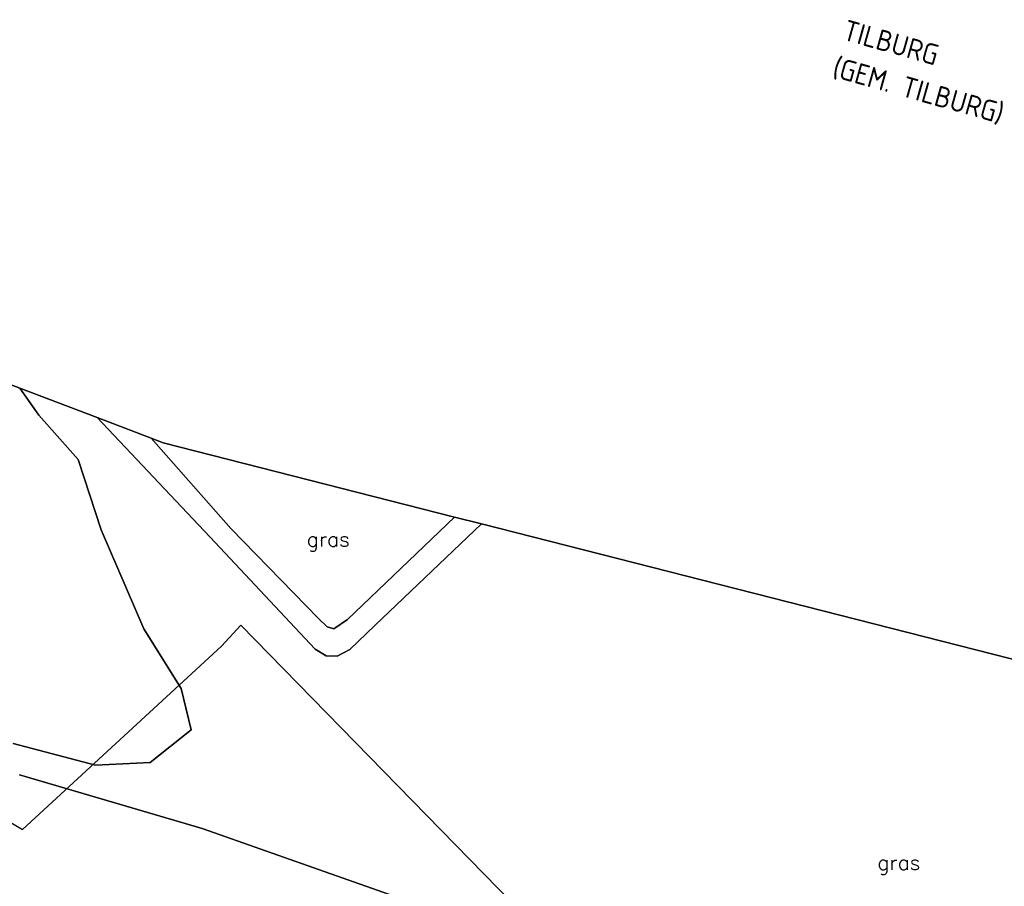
# Model space of a CAD drawing. Header units: millimetres. Extents: x 129727 to 131402, y 399018 to 399724.
# Tile 38 of 60: x 130213 to 130380, y 399433 to 399580. Entities that reach past the tile are written whole.
import ezdxf
from ezdxf.enums import TextEntityAlignment as Align

# ---------------------------------------------------------------- set-up
doc = ezdxf.new("R2010")
doc.units = ezdxf.units.MM
for name, color, linetype in [('EWD-TO-NW-TXT25', 2, 'Continuous'), ('EWD-TO-NW-TXT35', 3, 'Continuous'), ('HTI_grens RWS', 162, 'FENCELINE1'), ('MDI-IN-OPNAMEGRENS', 7, 'Continuous'), ('MDI-VL-BEPLANTING', 7, 'Continuous'), ('MDI-VL-GRAS', 7, 'Continuous'), ('MDI-VL-TALUD', 7, 'Continuous'), ('MDI-XX-GRAS', 7, 'Continuous'), ('MDI-XX-TALUD', 84, 'Continuous'), ('MDI-XX-TERREINAFSCH', 253, 'Continuous')]:
    doc.layers.add(name, color=color, linetype=linetype)
doc.styles.add('ISO', font='ISO.SHX')
doc.styles.add('ROMANS25', font='ROMANS.shx', dxfattribs={"height": 2.5})
doc.linetypes.add('FENCELINE1', pattern='A,6.35,-2.54,[133,ltypeshp.shx,S=2.54,R=0,X=-2.54,Y=0],-2.54,25.4', length=36.83)

msp = doc.modelspace()

# ---------------------------------------------------------------- linework, layer by layer
at = {"layer": 'HTI_grens RWS', "linetype": 'FENCELINE1', "ltscale": 0.2}
msp.add_lwpolyline([(130000, 399570.805), (130028.392, 399553.827), (130045.503, 399543.384), (130086.535, 399518.668), (130105.025, 399507.446), (130117.293, 399500), (130129.173, 399492.79), (130137.529, 399487.96), (130155.23, 399477.728), (130186.092, 399459.042), (130197.306, 399452.359), (130213.584, 399442.634), (130247.233, 399473.654), (130250.518, 399477.184), (130337.508, 399388.175), (130347.361, 399391.311), (130410.656, 399411.458)], dxfattribs=at)
at = {"layer": 'MDI-IN-OPNAMEGRENS'}
for p, q in [((130213.159, 399517.244), (130211.254, 399517.969)), ((130226.225, 399512.269), (130213.159, 399517.244)), ((130235.375, 399508.786), (130226.225, 399512.269)), ((130237.402, 399508.014), (130235.375, 399508.786)), ((130286.602, 399495.464), (130237.402, 399508.014)), ((130291.188, 399494.294), (130286.602, 399495.464)), ((130446.983, 399454.554), (130291.188, 399494.294))]:
    msp.add_line(p, q, dxfattribs=at)
at = {"layer": 'MDI-VL-BEPLANTING'}
for p, q in [((130211.254, 399517.969), (130213.159, 399517.244)), ((130213.159, 399517.244), (130216.361, 399512.71)), ((130216.361, 399512.71), (130222.998, 399505.217)), ((130222.998, 399505.217), (130226.897, 399493.318)), ((130226.897, 399493.318), (130234.111, 399476.582)), ((130234.111, 399476.582), (130240.408, 399466.499)), ((130240.408, 399466.499), (130242.096, 399459.511)), ((130242.096, 399459.511), (130235.167, 399453.968)), ((130225.963, 399453.541), (130212.013, 399457.184)), ((130235.167, 399453.968), (130225.963, 399453.541)), ((130213.112, 399451.857), (130243.997, 399442.793)), ((130243.997, 399442.793), (130276.584, 399431.338))]:
    msp.add_line(p, q, dxfattribs=at)
at = {"layer": 'MDI-VL-GRAS'}
for p, q in [((130216.361, 399512.71), (130213.159, 399517.244)), ((130213.159, 399517.244), (130226.225, 399512.269)), ((130222.998, 399505.217), (130216.361, 399512.71)), ((130226.225, 399512.269), (130245.248, 399492.14)), ((130245.248, 399492.14), (130226.225, 399512.269)), ((130226.225, 399512.269), (130235.375, 399508.786)), ((130248.806, 399493.531), (130235.375, 399508.786)), ((130235.375, 399508.786), (130237.402, 399508.014)), ((130235.375, 399508.786), (130248.806, 399493.531)), ((130237.402, 399508.014), (130286.602, 399495.464)), ((130226.897, 399493.318), (130222.998, 399505.217)), ((130286.602, 399495.464), (130268.523, 399478.144)), ((130268.523, 399478.144), (130286.602, 399495.464)), ((130273.218, 399477.159), (130291.188, 399494.294)), ((130291.188, 399494.294), (130273.218, 399477.159)), ((130286.602, 399495.464), (130286.602, 399495.464)), ((130286.602, 399495.464), (130291.188, 399494.294)), ((130291.188, 399494.294), (130446.983, 399454.554)), ((130291.188, 399494.294), (130291.188, 399494.294)), ((130234.111, 399476.582), (130226.897, 399493.318)), ((130263.647, 399478.314), (130248.806, 399493.531)), ((130248.806, 399493.531), (130263.647, 399478.314)), ((130245.248, 399492.14), (130263.083, 399473.108)), ((130263.083, 399473.108), (130245.248, 399492.14)), ((130265.098, 399476.915), (130263.647, 399478.314)), ((130263.647, 399478.314), (130265.098, 399476.915)), ((130268.523, 399478.144), (130266.232, 399476.559)), ((130266.232, 399476.559), (130268.523, 399478.144)), ((130240.408, 399466.499), (130234.111, 399476.582)), ((130266.232, 399476.559), (130265.098, 399476.915)), ((130265.098, 399476.915), (130266.232, 399476.559)), ((130268.901, 399473.072), (130273.218, 399477.159)), ((130273.218, 399477.159), (130268.901, 399473.072)), ((130263.083, 399473.108), (130264.933, 399471.979)), ((130264.933, 399471.979), (130263.083, 399473.108)), ((130266.793, 399471.949), (130268.901, 399473.072)), ((130268.901, 399473.072), (130266.793, 399471.949)), ((130264.933, 399471.979), (130266.793, 399471.949)), ((130266.793, 399471.949), (130264.933, 399471.979)), ((130242.096, 399459.511), (130240.408, 399466.499)), ((130235.167, 399453.968), (130242.096, 399459.511)), ((130212.013, 399457.184), (130225.963, 399453.541)), ((130225.963, 399453.541), (130235.167, 399453.968)), ((130243.997, 399442.793), (130213.112, 399451.857)), ((130276.584, 399431.338), (130243.997, 399442.793))]:
    msp.add_line(p, q, dxfattribs=at)
at = {"layer": 'MDI-VL-TALUD'}
for p, q in [((130245.248, 399492.14), (130226.225, 399512.269)), ((130226.225, 399512.269), (130235.375, 399508.786)), ((130235.375, 399508.786), (130248.806, 399493.531)), ((130268.523, 399478.144), (130286.602, 399495.464)), ((130291.188, 399494.294), (130273.218, 399477.159)), ((130286.602, 399495.464), (130291.188, 399494.294)), ((130291.188, 399494.294), (130291.188, 399494.294)), ((130248.806, 399493.531), (130263.647, 399478.314)), ((130263.083, 399473.108), (130245.248, 399492.14)), ((130263.647, 399478.314), (130265.098, 399476.915)), ((130266.232, 399476.559), (130268.523, 399478.144)), ((130265.098, 399476.915), (130266.232, 399476.559)), ((130273.218, 399477.159), (130268.901, 399473.072)), ((130264.933, 399471.979), (130263.083, 399473.108)), ((130268.901, 399473.072), (130266.793, 399471.949)), ((130266.793, 399471.949), (130264.933, 399471.979))]:
    msp.add_line(p, q, dxfattribs=at)
at = {"layer": 'MDI-XX-TALUD'}
for p, q in [((130226.225, 399512.269), (130245.248, 399492.14)), ((130235.375, 399508.786), (130248.806, 399493.531)), ((130268.523, 399478.144), (130286.602, 399495.464)), ((130273.218, 399477.159), (130291.188, 399494.294)), ((130248.806, 399493.531), (130263.647, 399478.314)), ((130245.248, 399492.14), (130263.083, 399473.108)), ((130263.647, 399478.314), (130265.098, 399476.915)), ((130266.232, 399476.559), (130268.523, 399478.144)), ((130265.098, 399476.915), (130266.232, 399476.559)), ((130268.901, 399473.072), (130273.218, 399477.159)), ((130263.083, 399473.108), (130264.933, 399471.979)), ((130266.793, 399471.949), (130268.901, 399473.072)), ((130264.933, 399471.979), (130266.793, 399471.949))]:
    msp.add_line(p, q, dxfattribs=at)
at = {"layer": 'MDI-XX-TERREINAFSCH'}
for p, q in [((130216.361, 399512.71), (130213.159, 399517.244)), ((130222.998, 399505.217), (130216.361, 399512.71)), ((130226.897, 399493.318), (130222.998, 399505.217)), ((130234.111, 399476.582), (130226.897, 399493.318)), ((130240.408, 399466.499), (130234.111, 399476.582)), ((130242.096, 399459.511), (130240.408, 399466.499)), ((130235.167, 399453.968), (130242.096, 399459.511)), ((130212.013, 399457.184), (130225.963, 399453.541)), ((130225.963, 399453.541), (130235.167, 399453.968)), ((130243.997, 399442.793), (130213.112, 399451.857)), ((130276.584, 399431.338), (130243.997, 399442.793))]:
    msp.add_line(p, q, dxfattribs=at)

# ---------------------------------------------------------------- texts
at = {"layer": 'EWD-TO-NW-TXT25', "style": 'ISO'}
msp.add_text('BRUG BURG. BARON VAN VOORST TOT VOORSTWEG', height=2.5, rotation=339.71764, dxfattribs=at).set_placement((130143.922, 399448.535))
at = {"layer": 'EWD-TO-NW-TXT35', "style": 'ISO'}
for s, p in [('TILBURG', (130352.024, 399576.216)), ('(GEM. TILBURG)', (130350.262, 399569.959))]:
    msp.add_text(s, height=3.5, rotation=344.27035, dxfattribs=at).set_placement(p)
at = {"layer": 'MDI-XX-GRAS', "style": 'ROMANS25'}
for p in [(130265.291, 399491.72), (130361.696, 399437.053)]:
    msp.add_text('gras', height=2.5, dxfattribs=at).set_placement(p, align=Align.MIDDLE_CENTER)

doc.saveas('drawing.dxf')
